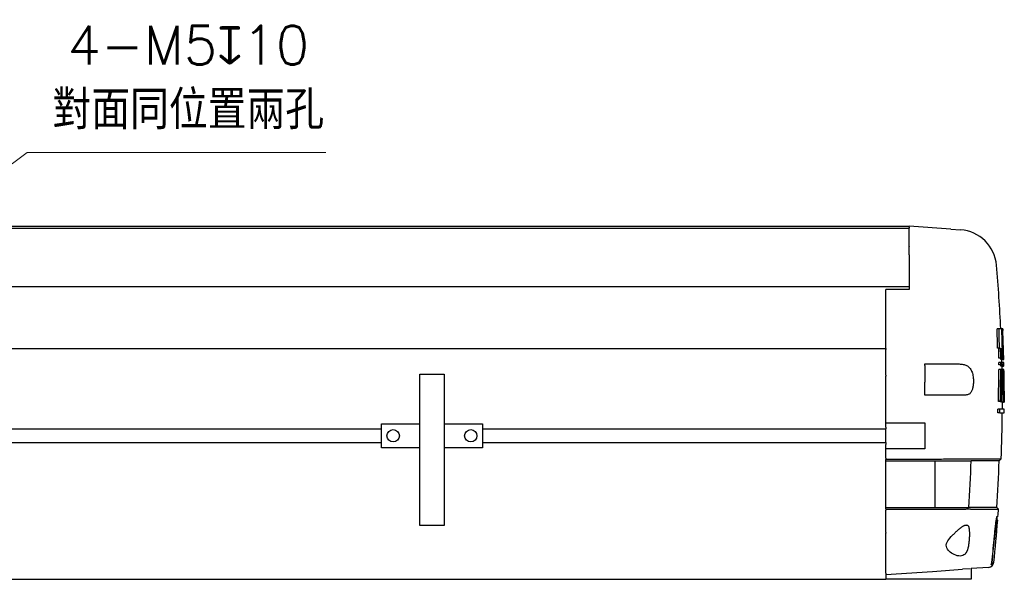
# Model space of a CAD drawing. Header units: millimetres. Extents: x 2163 to 8256, y 0 to 2680.
# Tile 46 of 47: x 7462 to 7716, y 2102 to 2246. Entities that reach past the tile are written whole.
import ezdxf

# ---------------------------------------------------------------- set-up
doc = ezdxf.new("R2010")
doc.units = ezdxf.units.MM
doc.layers.add('可見 (ISO)', color=7, linetype='Continuous', lineweight=25)
doc.styles.add('尺寸標註', font='romans.shx', dxfattribs={"bigfont": 'CHINESET.SHX'})
doc.dimstyles.new('CNS4~1$4', dxfattribs={"dimtxt": 10, "dimasz": 10, "dimexe": 4, "dimexo": 4, "dimgap": 6, "dimtad": 1, "dimtoh": 1, "dimdsep": 46, "dimtxsty": '尺寸標註', "dimcen": 0, "dimclrd": 2, "dimclre": 2, "dimclrt": 3, "dimadec": 0, "dimazin": 2, "dimtp": 0.1, "dimtm": 0.1, "dimtfac": 0.71, "dimtmove": 0, "dimatfit": 0, "dimfxl": 4, "dimlwd": 13, "dimlwe": 13, "dimarcsym": 0})

# ---------------------------------------------------------------- blocks, each defined once
blk = doc.blocks.new('*D261')
at = {"color": 2, "lineweight": 13, "transparency": 16777216}
for p, q in [((7418.13, 2178.59), (7463.78, 2212.19)), ((7463.78, 2212.19), (7540.73, 2212.19)), ((7408.06, 2171.18), (7410.08, 2172.66))]:
    blk.add_line(p, q, dxfattribs=at)
at = {"color": 2, "transparency": 16777216}
blk.add_solid([(7417.14, 2179.93), (7419.12, 2177.25), (7410.08, 2172.66)], dxfattribs=at)
at = {"layer": 'Defpoints', "color": 0, "transparency": 16777216}
for p in [(7410.08, 2172.66), (7408.06, 2171.18)]:
    blk.add_point(p, dxfattribs=at)
at = {"color": 3, "transparency": 16777216, "insert": (7505.26, 2231.52), "char_height": 10, "attachment_point": 5, "style": '尺寸標註'}
blk.add_mtext('4-M5{\\Famgdt;x}10\\P對面同位置兩孔', dxfattribs=at)

msp = doc.modelspace()

# ---------------------------------------------------------------- linework, layer by layer
at = {"layer": '可見 (ISO)'}
for p, q in [((7459.064, 2193.181), (7691.064, 2193.181)), ((7459.064, 2192.681), (7691.064, 2192.681)), ((7691.064, 2193.181), (7691.064, 2193.181)), ((7701.816, 2192.429), (7691.064, 2193.181)), ((7691.064, 2192.913), (7691.064, 2193.181)), ((7691.064, 2192.913), (7691.064, 2192.679)), ((7691.064, 2192.679), (7691.064, 2192.668)), ((7691.064, 2187.963), (7691.064, 2192.668)), ((7701.816, 2192.429), (7704.287, 2192.256)), ((7691.064, 2187.963), (7691.064, 2187.882)), ((7691.064, 2185.788), (7691.064, 2187.882)), ((7691.064, 2185.788), (7691.064, 2176.891)), ((7459.064, 2177.681), (7691.064, 2177.681)), ((7691.064, 2176.891), (7685.064, 2176.891)), ((7685.064, 2161.678), (7685.064, 2176.891)), ((7714.221, 2166.707), (7713.721, 2166.707)), ((7714.92, 2166.707), (7714.221, 2166.707)), ((7715.043, 2166.707), (7714.92, 2166.707)), ((7715.143, 2166.707), (7715.043, 2166.707)), ((7715.069, 2163.772), (7715.01, 2163.772)), ((7391.564, 2161.681), (7685.064, 2161.681)), ((7685.064, 2161.678), (7685.064, 2161.378)), ((7685.064, 2154.776), (7685.064, 2161.378)), ((7714.305, 2161.745), (7713.805, 2161.745)), ((7714.305, 2161.745), (7714.613, 2161.745)), ((7714.857, 2161.745), (7715.059, 2161.745)), ((7715.269, 2161.141), (7715.337, 2161.141)), ((7695.064, 2157.281), (7695.064, 2157.681)), ((7695.064, 2157.681), (7698.722, 2157.681)), ((7695.064, 2157.281), (7695.064, 2152.957)), ((7698.722, 2157.681), (7703.968, 2157.681)), ((7714.64, 2159.172), (7714.14, 2159.172)), ((7714.643, 2158.037), (7714.143, 2158.037)), ((7714.645, 2157.447), (7714.145, 2157.447)), ((7714.64, 2159.172), (7714.894, 2159.172)), ((7714.901, 2158.037), (7714.643, 2158.037)), ((7714.645, 2157.447), (7714.905, 2157.447)), ((7715.175, 2158.811), (7714.675, 2158.811)), ((7715.199, 2157.087), (7714.699, 2157.087)), ((7715.192, 2157.676), (7714.903, 2157.676)), ((7715.435, 2158.037), (7714.948, 2158.037)), ((7715.175, 2158.811), (7715.32, 2158.811)), ((7715.339, 2157.676), (7715.192, 2157.676)), ((7715.199, 2157.087), (7715.347, 2157.087)), ((7715.396, 2158.811), (7715.32, 2158.811)), ((7715.42, 2157.676), (7715.339, 2157.676)), ((7715.43, 2157.087), (7715.347, 2157.087)), ((7715.396, 2158.811), (7715.429, 2158.811)), ((7715.456, 2157.676), (7715.42, 2157.676)), ((7715.43, 2157.087), (7715.469, 2157.087)), ((7564.894, 2155.081), (7571.244, 2155.081)), ((7564.894, 2116.081), (7564.894, 2155.081)), ((7571.244, 2155.081), (7571.244, 2116.081)), ((7685.064, 2154.776), (7685.064, 2154.579)), ((7685.064, 2141.431), (7685.064, 2154.579)), ((7714.642, 2156.253), (7714.142, 2156.253)), ((7714.907, 2156.253), (7714.642, 2156.253)), ((7715.208, 2155.893), (7714.908, 2155.893)), ((7715.471, 2156.253), (7714.987, 2156.253)), ((7715.362, 2155.893), (7715.208, 2155.893)), ((7715.448, 2155.893), (7715.362, 2155.893)), ((7715.492, 2155.893), (7715.448, 2155.893)), ((7695.064, 2149.681), (7695.064, 2152.957)), ((7715.214, 2152.291), (7714.895, 2152.291)), ((7715.472, 2153.585), (7715.379, 2153.585)), ((7698.71, 2149.681), (7695.064, 2149.681)), ((7705.454, 2149.681), (7698.71, 2149.681)), ((7715.219, 2150.581), (7714.876, 2150.581)), ((7714.537, 2147.999), (7714.037, 2147.999)), ((7714.537, 2147.999), (7714.832, 2147.999)), ((7715.316, 2147.858), (7714.816, 2147.858)), ((7715.317, 2147.858), (7715.516, 2147.858)), ((7715.563, 2147.999), (7715.524, 2147.999)), ((7714.429, 2145.055), (7713.929, 2145.055)), ((7714.436, 2146.075), (7713.936, 2146.075)), ((7714.429, 2145.055), (7715.551, 2145.055)), ((7715.558, 2146.075), (7714.436, 2146.075)), ((7555.069, 2142.281), (7564.894, 2142.281)), ((7555.069, 2136.081), (7555.069, 2142.281)), ((7571.244, 2142.281), (7581.069, 2142.281)), ((7581.069, 2142.281), (7581.069, 2136.081)), ((7685.064, 2142.531), (7695.064, 2142.531)), ((7695.064, 2142.531), (7695.064, 2135.831)), ((7410.569, 2140.931), (7555.069, 2140.931)), ((7581.069, 2140.931), (7685.064, 2140.931)), ((7685.064, 2141.431), (7685.064, 2140.931)), ((7685.064, 2140.786), (7685.064, 2140.931)), ((7685.064, 2137.577), (7685.064, 2140.786)), ((7410.569, 2137.431), (7555.069, 2137.431)), ((7581.069, 2137.431), (7685.064, 2137.431)), ((7685.064, 2137.431), (7685.064, 2137.577)), ((7685.064, 2137.431), (7685.064, 2136.931)), ((7685.064, 2133.388), (7685.064, 2136.931)), ((7564.894, 2136.081), (7555.069, 2136.081)), ((7581.069, 2136.081), (7571.244, 2136.081)), ((7695.064, 2135.831), (7685.064, 2135.831)), ((7685.064, 2133.388), (7685.064, 2133.035)), ((7685.064, 2133.191), (7697.705, 2133.191)), ((7685.064, 2132.828), (7685.064, 2133.035)), ((7685.064, 2132.474), (7685.064, 2132.828)), ((7685.064, 2132.691), (7697.67, 2132.691)), ((7685.064, 2120.888), (7685.064, 2132.474)), ((7697.67, 2132.691), (7698.35, 2132.691)), ((7697.67, 2132.691), (7697.67, 2120.691)), ((7697.705, 2133.191), (7698.385, 2133.191)), ((7698.35, 2132.691), (7707.024, 2132.691)), ((7698.385, 2133.191), (7698.406, 2133.191)), ((7714.256, 2132.691), (7707.024, 2132.691)), ((7707.535, 2133.213), (7707.536, 2133.213)), ((7707.536, 2133.213), (7714.776, 2133.213)), ((7714.776, 2133.213), (7714.256, 2132.691)), ((7685.064, 2120.535), (7685.064, 2120.888)), ((7685.064, 2120.691), (7697.66, 2120.691)), ((7685.064, 2120.328), (7685.064, 2120.535)), ((7685.064, 2120.328), (7685.064, 2119.974)), ((7697.658, 2120.191), (7685.064, 2120.191)), ((7685.064, 2114.262), (7685.064, 2119.974)), ((7697.66, 2120.691), (7697.67, 2120.691)), ((7697.67, 2120.691), (7698.482, 2120.691)), ((7698.482, 2120.691), (7706.374, 2120.691)), ((7713.605, 2120.691), (7706.374, 2120.691)), ((7706.81, 2120.224), (7706.808, 2120.224)), ((7706.81, 2120.224), (7714.071, 2120.224)), ((7713.605, 2120.691), (7714.071, 2120.224)), ((7713.616, 2117.391), (7713.485, 2117.391)), ((7713.616, 2117.391), (7713.649, 2117.391)), ((7713.681, 2117.391), (7713.861, 2117.391)), ((7713.726, 2118.391), (7713.692, 2118.391)), ((7713.938, 2118.391), (7713.757, 2118.391)), ((7571.244, 2116.081), (7564.894, 2116.081)), ((7685.064, 2114.262), (7685.064, 2114.104)), ((7685.064, 2103.733), (7685.064, 2114.104)), ((7685.064, 2103.391), (7697.095, 2104.232)), ((7685.064, 2103.733), (7685.064, 2102.181)), ((7697.095, 2104.232), (7704.756, 2104.768)), ((7706.806, 2104.912), (7704.756, 2104.768)), ((7711.486, 2105.239), (7707.064, 2104.93)), ((7707.064, 2104.952), (7707.064, 2102.181)), ((7712.185, 2105.891), (7712.137, 2105.891)), ((7135.064, 2102.181), (7685.064, 2102.181)), ((7693.064, 2102.181), (7685.064, 2102.181)), ((7707.064, 2102.181), (7693.064, 2102.181))]:
    msp.add_line(p, q, dxfattribs=at)
at = {"layer": '可見 (ISO)', "flags": 128}
for points in [[(7715.069, 2163.772), (7715.063, 2163.966), (7715.058, 2164.157), (7715.054, 2164.343), (7715.05, 2164.523), (7715.046, 2164.696), (7715.042, 2164.863), (7715.039, 2165.023), (7715.037, 2165.177), (7715.034, 2165.327), (7715.032, 2165.472), (7715.03, 2165.612), (7715.029, 2165.746), (7715.028, 2165.873), (7715.027, 2165.993), (7715.027, 2166.106), (7715.027, 2166.209), (7715.028, 2166.304), (7715.029, 2166.389), (7715.031, 2166.466), (7715.032, 2166.533), (7715.035, 2166.59), (7715.037, 2166.638), (7715.04, 2166.677), (7715.043, 2166.707)], [(7715.143, 2166.707), (7715.143, 2166.704), (7715.144, 2166.7), (7715.144, 2166.694), (7715.145, 2166.688), (7715.145, 2166.681), (7715.146, 2166.672), (7715.146, 2166.663), (7715.147, 2166.652), (7715.147, 2166.641), (7715.148, 2166.628), (7715.149, 2166.614), (7715.149, 2166.599), (7715.15, 2166.582), (7715.151, 2166.565), (7715.152, 2166.546), (7715.153, 2166.527), (7715.154, 2166.506), (7715.155, 2166.484), (7715.156, 2166.461), (7715.157, 2166.437), (7715.158, 2166.412), (7715.159, 2166.386), (7715.161, 2166.358), (7715.162, 2166.33)], [(7703.968, 2157.681), (7704.223, 2157.676), (7704.472, 2157.66), (7704.717, 2157.632), (7704.956, 2157.592), (7705.19, 2157.538), (7705.416, 2157.469), (7705.636, 2157.385), (7705.847, 2157.285), (7706.049, 2157.167), (7706.242, 2157.032), (7706.425, 2156.878), (7706.596, 2156.705), (7706.754, 2156.512), (7706.9, 2156.3), (7707.031, 2156.07), (7707.148, 2155.824), (7707.251, 2155.562), (7707.34, 2155.284), (7707.415, 2154.991), (7707.477, 2154.689), (7707.526, 2154.379), (7707.563, 2154.062), (7707.59, 2153.741), (7707.606, 2153.419)], [(7707.606, 2153.012), (7707.594, 2152.762), (7707.577, 2152.515), (7707.555, 2152.275), (7707.527, 2152.04), (7707.493, 2151.813), (7707.452, 2151.593), (7707.405, 2151.383), (7707.351, 2151.184), (7707.29, 2150.995), (7707.221, 2150.818), (7707.144, 2150.653), (7707.059, 2150.501), (7706.966, 2150.362), (7706.865, 2150.237), (7706.757, 2150.125), (7706.64, 2150.026), (7706.515, 2149.941), (7706.383, 2149.869), (7706.244, 2149.809), (7706.098, 2149.761), (7705.946, 2149.725), (7705.788, 2149.701), (7705.623, 2149.686), (7705.454, 2149.681)], [(7707.606, 2153.419), (7707.606, 2153.401), (7707.607, 2153.384), (7707.607, 2153.367), (7707.608, 2153.35), (7707.608, 2153.333), (7707.608, 2153.316), (7707.609, 2153.299), (7707.609, 2153.282), (7707.609, 2153.265), (7707.609, 2153.248), (7707.609, 2153.232), (7707.609, 2153.215), (7707.609, 2153.198), (7707.609, 2153.181), (7707.609, 2153.164), (7707.609, 2153.148), (7707.609, 2153.131), (7707.608, 2153.114), (7707.608, 2153.097), (7707.608, 2153.08), (7707.607, 2153.063), (7707.607, 2153.046), (7707.606, 2153.029), (7707.606, 2153.012)], [(7715.219, 2150.581), (7715.219, 2150.654), (7715.219, 2150.726), (7715.219, 2150.799), (7715.218, 2150.871), (7715.218, 2150.943), (7715.218, 2151.015), (7715.218, 2151.087), (7715.217, 2151.159), (7715.217, 2151.231), (7715.217, 2151.303), (7715.217, 2151.374), (7715.217, 2151.445), (7715.216, 2151.517), (7715.216, 2151.588), (7715.216, 2151.659), (7715.216, 2151.73), (7715.216, 2151.8), (7715.215, 2151.871), (7715.215, 2151.941), (7715.215, 2152.012), (7715.215, 2152.082), (7715.215, 2152.152), (7715.214, 2152.222), (7715.214, 2152.291)], [(7715.317, 2147.858), (7715.311, 2147.863), (7715.305, 2147.879), (7715.299, 2147.907), (7715.293, 2147.948), (7715.287, 2148), (7715.281, 2148.064), (7715.275, 2148.14), (7715.269, 2148.228), (7715.264, 2148.327), (7715.259, 2148.434), (7715.254, 2148.551), (7715.249, 2148.673), (7715.245, 2148.802), (7715.24, 2148.938), (7715.237, 2149.083), (7715.233, 2149.235), (7715.23, 2149.395), (7715.227, 2149.56), (7715.225, 2149.729), (7715.223, 2149.9), (7715.221, 2150.073), (7715.22, 2150.245), (7715.219, 2150.415), (7715.219, 2150.581)], [(7715.547, 2150.637), (7715.548, 2150.461), (7715.548, 2150.29), (7715.548, 2150.124), (7715.548, 2149.963), (7715.548, 2149.807), (7715.547, 2149.657), (7715.547, 2149.511), (7715.546, 2149.367), (7715.545, 2149.226), (7715.544, 2149.09), (7715.543, 2148.958), (7715.542, 2148.832), (7715.541, 2148.711), (7715.539, 2148.597), (7715.537, 2148.489), (7715.535, 2148.389), (7715.533, 2148.295), (7715.531, 2148.21), (7715.529, 2148.132), (7715.526, 2148.061), (7715.524, 2147.999), (7715.521, 2147.944), (7715.518, 2147.897), (7715.516, 2147.858)], [(7714.816, 2147.858), (7714.815, 2147.858), (7714.814, 2147.859), (7714.813, 2147.86), (7714.812, 2147.862), (7714.81, 2147.864), (7714.809, 2147.867), (7714.808, 2147.87), (7714.807, 2147.874), (7714.806, 2147.878), (7714.804, 2147.882), (7714.803, 2147.887), (7714.802, 2147.893), (7714.801, 2147.899), (7714.799, 2147.905), (7714.798, 2147.913), (7714.797, 2147.92), (7714.796, 2147.928), (7714.795, 2147.937), (7714.793, 2147.946), (7714.792, 2147.956), (7714.791, 2147.966), (7714.79, 2147.976), (7714.788, 2147.988), (7714.787, 2147.999)], [(7698.406, 2133.191), (7698.908, 2133.192), (7699.407, 2133.193), (7699.901, 2133.194), (7700.388, 2133.195), (7700.869, 2133.196), (7701.343, 2133.197), (7701.808, 2133.199), (7702.263, 2133.2), (7702.707, 2133.201), (7703.137, 2133.202), (7703.552, 2133.203), (7703.953, 2133.204), (7704.338, 2133.204), (7704.707, 2133.205), (7705.059, 2133.206), (7705.392, 2133.207), (7705.706, 2133.208), (7705.999, 2133.209), (7706.271, 2133.209), (7706.521, 2133.21), (7706.75, 2133.21), (7706.955, 2133.211), (7707.136, 2133.211), (7707.294, 2133.212), (7707.427, 2133.212), (7707.535, 2133.213)], [(7697.695, 2120.191), (7697.693, 2120.191), (7697.692, 2120.191), (7697.69, 2120.191), (7697.689, 2120.191), (7697.687, 2120.191), (7697.686, 2120.191), (7697.684, 2120.191), (7697.683, 2120.191), (7697.681, 2120.191), (7697.68, 2120.191), (7697.678, 2120.191), (7697.676, 2120.191), (7697.675, 2120.191), (7697.673, 2120.191), (7697.672, 2120.191), (7697.67, 2120.191), (7697.669, 2120.191), (7697.667, 2120.191), (7697.666, 2120.191), (7697.664, 2120.191), (7697.663, 2120.191), (7697.661, 2120.191), (7697.659, 2120.191), (7697.658, 2120.191)], [(7706.808, 2120.224), (7706.701, 2120.223), (7706.569, 2120.223), (7706.412, 2120.222), (7706.232, 2120.221), (7706.028, 2120.22), (7705.801, 2120.22), (7705.552, 2120.219), (7705.281, 2120.217), (7704.99, 2120.216), (7704.678, 2120.216), (7704.346, 2120.215), (7703.996, 2120.213), (7703.628, 2120.212), (7703.243, 2120.211), (7702.842, 2120.209), (7702.426, 2120.207), (7701.996, 2120.206), (7701.554, 2120.205), (7701.099, 2120.203), (7700.635, 2120.201), (7700.16, 2120.199), (7699.678, 2120.198), (7699.189, 2120.196), (7698.695, 2120.194), (7698.196, 2120.192), (7697.695, 2120.191)], [(7712.939, 2112.391), (7712.974, 2112.771), (7713.01, 2113.156), (7713.047, 2113.543), (7713.085, 2113.929), (7713.124, 2114.31), (7713.162, 2114.684), (7713.201, 2115.048), (7713.239, 2115.399), (7713.277, 2115.734), (7713.314, 2116.053), (7713.35, 2116.352), (7713.384, 2116.63), (7713.417, 2116.89), (7713.45, 2117.136), (7713.482, 2117.366), (7713.513, 2117.577), (7713.542, 2117.766), (7713.57, 2117.932), (7713.596, 2118.073), (7713.62, 2118.188), (7713.641, 2118.277), (7713.661, 2118.34), (7713.678, 2118.378), (7713.692, 2118.391)], [(7713.616, 2117.391), (7713.603, 2117.38), (7713.589, 2117.349), (7713.573, 2117.296), (7713.555, 2117.222), (7713.535, 2117.126), (7713.514, 2117.009), (7713.491, 2116.87), (7713.466, 2116.712), (7713.44, 2116.537), (7713.414, 2116.345), (7713.386, 2116.14), (7713.359, 2115.924), (7713.33, 2115.692), (7713.3, 2115.443), (7713.27, 2115.177), (7713.238, 2114.897), (7713.206, 2114.605), (7713.174, 2114.302), (7713.142, 2113.991), (7713.11, 2113.673), (7713.078, 2113.351), (7713.047, 2113.028), (7713.017, 2112.707), (7712.988, 2112.391)], [(7702.214, 2113.533), (7702.316, 2113.635), (7702.416, 2113.735), (7702.514, 2113.833), (7702.611, 2113.929), (7702.707, 2114.023), (7702.803, 2114.117), (7702.9, 2114.211), (7702.998, 2114.305), (7703.096, 2114.399), (7703.195, 2114.492), (7703.294, 2114.585), (7703.392, 2114.676), (7703.491, 2114.766), (7703.589, 2114.855), (7703.687, 2114.942), (7703.783, 2115.027), (7703.879, 2115.11), (7703.974, 2115.19), (7704.068, 2115.268), (7704.16, 2115.343), (7704.251, 2115.416), (7704.341, 2115.485), (7704.428, 2115.551), (7704.514, 2115.614)], [(7704.514, 2115.614), (7704.632, 2115.697), (7704.75, 2115.775), (7704.865, 2115.847), (7704.978, 2115.912), (7705.089, 2115.971), (7705.198, 2116.023), (7705.303, 2116.069), (7705.406, 2116.107), (7705.505, 2116.137), (7705.6, 2116.16), (7705.692, 2116.175), (7705.779, 2116.181), (7705.862, 2116.179), (7705.94, 2116.167), (7706.014, 2116.146), (7706.082, 2116.116), (7706.146, 2116.076), (7706.203, 2116.027), (7706.256, 2115.968), (7706.303, 2115.899), (7706.344, 2115.821), (7706.38, 2115.733), (7706.411, 2115.636), (7706.438, 2115.529)], [(7706.438, 2115.529), (7706.463, 2115.399), (7706.485, 2115.261), (7706.505, 2115.115), (7706.522, 2114.962), (7706.536, 2114.798), (7706.548, 2114.625), (7706.558, 2114.441), (7706.565, 2114.248), (7706.569, 2114.048), (7706.57, 2113.841), (7706.568, 2113.628), (7706.564, 2113.409), (7706.556, 2113.188), (7706.545, 2112.964), (7706.532, 2112.74), (7706.517, 2112.517), (7706.499, 2112.296), (7706.479, 2112.078), (7706.456, 2111.857), (7706.43, 2111.635), (7706.402, 2111.412), (7706.372, 2111.19), (7706.339, 2110.97), (7706.304, 2110.754)], [(7706.304, 2110.754), (7706.199, 2110.232), (7706.063, 2109.755), (7705.893, 2109.335), (7705.688, 2108.978), (7705.447, 2108.686), (7705.172, 2108.463), (7704.867, 2108.307), (7704.536, 2108.215), (7704.183, 2108.182), (7703.813, 2108.203), (7703.43, 2108.274), (7703.045, 2108.388), (7702.667, 2108.54), (7702.302, 2108.724), (7701.958, 2108.932), (7701.642, 2109.16), (7701.354, 2109.408), (7701.101, 2109.676), (7700.89, 2109.962), (7700.726, 2110.279), (7700.627, 2110.631), (7700.611, 2111.004), (7700.684, 2111.387), (7700.829, 2111.757), (7701.029, 2112.116), (7701.276, 2112.473), (7701.559, 2112.825), (7701.871, 2113.177), (7702.214, 2113.533)], [(7712.137, 2105.891), (7712.153, 2105.916), (7712.168, 2105.941), (7712.183, 2105.967), (7712.197, 2105.993), (7712.211, 2106.02), (7712.224, 2106.046), (7712.237, 2106.073), (7712.249, 2106.099), (7712.26, 2106.126), (7712.271, 2106.153), (7712.281, 2106.179), (7712.29, 2106.205), (7712.299, 2106.231), (7712.308, 2106.257), (7712.316, 2106.284), (7712.323, 2106.312), (7712.33, 2106.34), (7712.337, 2106.368), (7712.343, 2106.397), (7712.349, 2106.426), (7712.354, 2106.455), (7712.359, 2106.484), (7712.363, 2106.514), (7712.366, 2106.543)], [(7712.416, 2106.547), (7712.412, 2106.517), (7712.408, 2106.487), (7712.404, 2106.458), (7712.398, 2106.428), (7712.393, 2106.399), (7712.386, 2106.37), (7712.38, 2106.342), (7712.372, 2106.314), (7712.365, 2106.286), (7712.357, 2106.259), (7712.348, 2106.233), (7712.339, 2106.207), (7712.33, 2106.18), (7712.319, 2106.154), (7712.309, 2106.127), (7712.297, 2106.1), (7712.285, 2106.074), (7712.272, 2106.047), (7712.259, 2106.02), (7712.245, 2105.994), (7712.231, 2105.968), (7712.216, 2105.942), (7712.2, 2105.916), (7712.185, 2105.891)]]:
    msp.add_lwpolyline(points, dxfattribs=at)
at = {"layer": '可見 (ISO)'}
for centre in [(7558.069, 2139.181), (7578.069, 2139.181)]:
    msp.add_circle(centre, 1.6, dxfattribs=at)
for centre, radius, start, end in [((7703.589, 2182.281), 10, 4.98514, 85.99878), ((7315.064, 2148.391), 400, 2.62447, 4.98514), ((7315.564, 2148.391), 400, 1.59849, 2.57046), ((7315.064, 2148.391), 400, 1.33015, 1.49272), ((7315.064, 2148.391), 400, 1.07462, 1.24569), ((7315.064, 2148.391), 400, 359.66828, 359.92367), ((7315.064, 2148.391), 398.878, 359.52085, 359.66735), ((7315.564, 2148.391), 398.878, 359.52085, 359.66735), ((7315.064, 2148.391), 400, 357.82536, 359.5222), ((7315.564, 2148.391), 400, 359.5222, 359.66828), ((7315.064, 2148.391), 399.5, 356.02411, 357.74775), ((7315.064, 2148.391), 400, 355.69878, 355.962), ((7315.064, 2148.391), 400, 353.99987, 355.55512), ((7315.064, 2148.391), 399.789, 355.55277, 355.6965), ((7315.064, 2148.391), 399.82, 355.55311, 355.69684), ((7315.064, 2148.391), 399.5, 353.98721, 354.82991), ((7315.064, 2148.391), 399.548, 353.98845, 354.83054), ((7711.381, 2106.735), 1.5, 274.00122, 353.99987)]:
    msp.add_arc(centre, radius, start, end, dxfattribs=at)
for centre, major_axis, ratio, start_param, end_param in [((7315.064, 2158.106), (398.759, 0), 0.9512136, 0.0095931, 0.0226771), ((7315.564, 2158.106), (398.759, 0), 0.9512136, 0.0095931, 0.0226771), ((7315.564, 2154.071), (399.576, 0), 0.9512136, 0.0201917, 0.0332519), ((7315.564, 2153.52), (399.649, 0), 0.9519505, 0.0139081, 0.0269502), ((7315.064, 2156.677), (399.084, 0), 0.9519505, 0.0065659, 0.0133389), ((7315.564, 2156.677), (399.084, 0), 0.9519505, 0.0065659, 0.0133389), ((7315.564, 2155.377), (399.349, 0), 0.9519505, 0.0099825, 0.0167512), ((7315.564, 2152.09), (399.818, 0), 0.9519505, 0.0176584, 0.0237807), ((7315.564, 2150.867), (399.918, 0), 0.9519505, 0.0208683, 0.0269895), ((7315.564, 2149.437), (399.985, 0), 0.9519505, 0.0246199, 0.026559), ((7315.064, 2156.759), (399.081, 0), 0.9511431, 0.0018137, 0.0033667), ((7315.564, 2156.759), (399.081, 0), 0.9511431, 0.0018137, 0.0033667), ((7315.064, 2153.52), (399.649, 0), 0.9519505, 0.0139081, 0.0148564), ((7315.064, 2153.546), (399.651, 0), 0.9511431, 0.009315, 0.010264), ((7315.564, 2155.453), (399.346, 0), 0.9511431, 0.0052522, 0.0068042), ((7315.564, 2153.546), (399.651, 0), 0.9511431, 0.009315, 0.0108658), ((7315.564, 2152.126), (399.817, 0), 0.9511431, 0.0130443, 0.0145946), ((7315.564, 2150.874), (399.919, 0), 0.9511431, 0.0163347, 0.0178846), ((7315.564, 2149.426), (399.967, 0), 0.9794566, 0.0210618, 0.0219829), ((7315.564, 2149.454), (399.985, 0), 0.9511431, 0.020064, 0.0216138), ((7315.064, 2156.705), (399.078, 0), 0.9519505, 6.2602644, 6.2819952), ((7315.564, 2156.705), (399.078, 0), 0.9519505, 6.2602644, 6.2819952), ((7315.564, 2155.405), (399.344, 0), 0.9519505, 6.2637013, 6.2854168), ((7315.564, 2153.502), (399.652, 0), 0.9519505, 6.2800023, 6.2894686), ((7315.564, 2152.126), (399.817, 0), 0.9511431, 0.0038345, 0.0099041), ((7315.564, 2150.894), (399.918, 0), 0.9511431, 0.0070736, 0.0131418), ((7315.564, 2148.082), (399.999, 0), 0.9519505, 0.0205129, 0.0214604), ((7315.564, 2149.46), (399.985, 0), 0.9519505, 0.0030903, 0.0168944), ((7315.564, 2148.082), (399.999, 0), 0.9519505, 6.2829654, 6.2946472), ((7315.064, 2148.391), (0, 399.5), 0.9818839, 4.6429966, 4.6730797)]:
    msp.add_ellipse(centre, major_axis=major_axis, ratio=ratio, start_param=start_param, end_param=end_param, dxfattribs=at)

# ---------------------------------------------------------------- dimensions: what is measured, and where the dimension line sits
dim = msp.add_radius_dim(center=(7408.064, 2171.181), mpoint=(7410.078, 2172.663), text='4-M5{\\Famgdt;x}10\\P對面同位置兩孔', dimstyle='CNS4~1$4')
dim.commit()
dim.dimension.update_dxf_attribs({"geometry": '*D261', "text_midpoint": (7505.257, 2212.187), "dimtype": 164})

doc.saveas('drawing.dxf')
